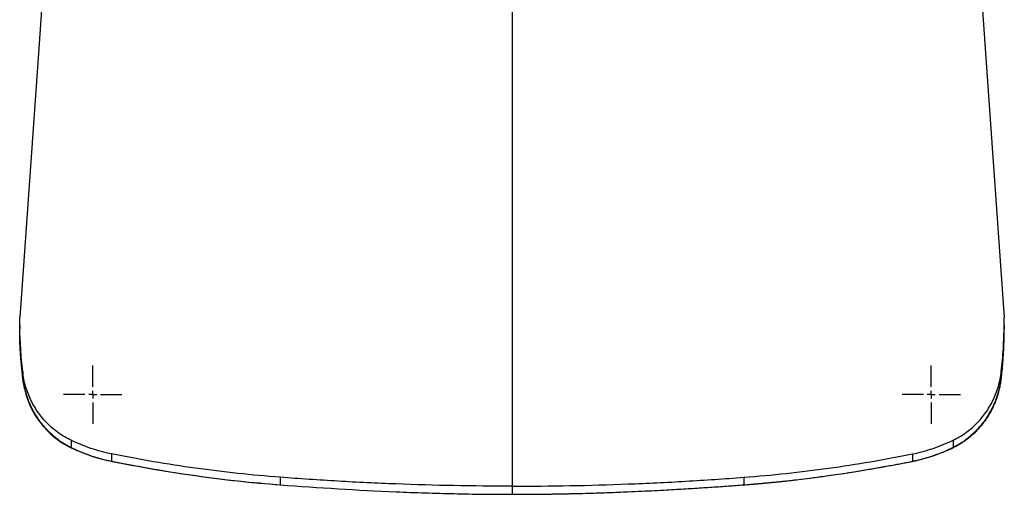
# Model space of a CAD drawing. Header units: millimetres. Extents: x 8 to 414, y 7 to 290.
# Tile 5 of 13: x 107 to 169, y 200 to 230. Entities that reach past the tile are written whole.
import ezdxf

# ---------------------------------------------------------------- set-up
doc = ezdxf.new("R2010")
doc.units = ezdxf.units.MM
doc.layers.add('BEMATING', color=12, linetype='Continuous')

# ---------------------------------------------------------------- blocks, each defined once
blk = doc.blocks.new('SW_CENTERMARKSYMBOL_0')
at = {"layer": 'BEMATING', "color": 0}
for p, q in [((0, 0.5), (0, 1.85)), ((-0.5, 0), (-1.85, 0)), ((0, 0), (-0.25, 0)), ((0, 0), (0, 0.25)), ((0, 0), (0, -0.25)), ((0, 0), (0.25, 0)), ((0.5, 0), (1.85, 0)), ((0, -0.5), (0, -1.85))]:
    blk.add_line(p, q, dxfattribs=at)
blk = doc.blocks.new('SW_CENTERMARKSYMBOL_2')
at = {"layer": 'BEMATING', "color": 0}
for p, q in [((0, 0.5), (0, 1.85)), ((-0.5, 0), (-1.85, 0)), ((0, 0), (-0.25, 0)), ((0, 0), (0, 0.25)), ((0, 0), (0, -0.25)), ((0, 0), (0.25, 0)), ((0.5, 0), (1.85, 0)), ((0, -0.5), (0, -1.85))]:
    blk.add_line(p, q, dxfattribs=at)

msp = doc.modelspace()

# ---------------------------------------------------------------- linework, layer by layer
at = {"color": 7, "linetype": 'Continuous', "lineweight": 25}
for p, q in [((106.681, 210.501), (106.678, 210.252)), ((106.681, 210.501), (106.694, 210.998)), ((169.126, 210.501), (169.114, 210.998)), ((169.126, 210.501), (169.129, 210.252)), ((106.868, 207.571), (106.868, 207.105)), ((168.939, 207.571), (168.939, 207.105)), ((109.933, 203.21), (109.933, 202.741)), ((165.875, 203.21), (165.875, 202.741)), ((112.504, 202.346), (112.504, 201.877)), ((163.304, 202.346), (163.304, 201.877)), ((123.204, 200.861), (123.204, 200.383)), ((152.604, 200.861), (152.604, 200.383)), ((137.904, 200.296), (137.904, 199.781))]:
    msp.add_line(p, q, dxfattribs=at)
at = {"color": 8, "linetype": 'Continuous', "lineweight": 25}
for p, q in [((106.868, 207.105), (106.755, 208.412)), ((168.939, 207.105), (169.052, 208.405)), ((106.9, 206.997), (106.872, 207.091)), ((168.907, 206.997), (168.935, 207.091))]:
    msp.add_line(p, q, dxfattribs=at)
at = {"color": 7, "linetype": 'Continuous', "lineweight": 25, "flags": 128}
for points in [[(108.324, 234.179), (107.874, 227.784), (106.694, 210.998)], [(167.484, 234.179), (167.934, 227.784), (169.114, 210.998)]]:
    msp.add_lwpolyline(points, dxfattribs=at)
at = {"color": 7, "linetype": 'Continuous', "lineweight": 25}
for points, knots in [([(137.904, 249.03), (137.904, 248.108), (137.904, 245.879), (137.904, 242.316), (137.904, 238.348), (137.904, 234.292), (137.904, 230.154), (137.904, 225.932), (137.904, 221.696), (137.904, 217.44), (137.904, 213.168), (137.904, 208.881), (137.904, 204.589), (137.904, 201.727), (137.904, 200.296)], [0, 0, 0, 0, 0.0578557, 0.1399403, 0.2221794, 0.3044187, 0.390908, 0.4773973, 0.564068, 0.6507385, 0.7379609, 0.8251834, 0.9125917, 1, 1, 1, 1]), ([(137.904, 249.03), (137.904, 248.108), (137.904, 245.879), (137.904, 242.316), (137.904, 238.348), (137.904, 234.292), (137.904, 230.154), (137.904, 225.932), (137.904, 221.696), (137.904, 217.44), (137.904, 213.168), (137.904, 208.881), (137.904, 204.589), (137.904, 201.727), (137.904, 200.296)], [0, 0, 0, 0, 0.0578557, 0.1399403, 0.2221794, 0.3044187, 0.390908, 0.4773973, 0.564068, 0.6507385, 0.7379609, 0.8251834, 0.9125917, 1, 1, 1, 1]), ([(106.868, 207.571), (106.82, 208.058), (106.723, 209.032), (106.695, 210.011), (106.681, 210.501)], [0, 0, 0, 0, 0.4994399, 1, 1, 1, 1]), ([(168.939, 207.571), (168.988, 208.058), (169.085, 209.032), (169.112, 210.011), (169.126, 210.501)], [0, 0, 0, 0, 0.4994399, 1, 1, 1, 1]), ([(106.755, 208.412), (106.747, 208.499), (106.707, 208.935), (106.692, 209.485), (106.681, 210.011), (106.679, 210.186), (106.678, 210.252)], [0, 0, 0, 0, 0.142455, 0.714597, 0.893145, 1, 1, 1, 1]), ([(169.052, 208.405), (169.06, 208.494), (169.1, 208.932), (169.115, 209.485), (169.127, 210.011), (169.129, 210.186), (169.129, 210.252)], [0, 0, 0, 0, 0.145974, 0.715768, 0.893584, 1, 1, 1, 1]), ([(106.753, 208.404), (106.758, 208.319), (106.783, 207.879), (106.831, 207.443), (106.87, 207.091)], [0, 0, 0, 0, 0.1932506, 1, 1, 1, 1]), ([(168.938, 207.091), (168.977, 207.443), (169.025, 207.876), (169.049, 208.314), (169.054, 208.397)], [0, 0, 0, 0, 0.811354, 1, 1, 1, 1]), ([(109.933, 203.21), (109.798, 203.279), (109.53, 203.416), (109.147, 203.667), (108.783, 203.949), (108.444, 204.262), (108.135, 204.598), (107.856, 204.959), (107.605, 205.345), (107.385, 205.755), (107.2, 206.183), (107.049, 206.631), (106.934, 207.094), (106.89, 207.412), (106.868, 207.571)], [0, 0, 0, 0, 0.081136, 0.162272, 0.2458, 0.329329, 0.410449, 0.491569, 0.574969, 0.658369, 0.742546, 0.826725, 0.913362, 1, 1, 1, 1]), ([(165.875, 203.21), (166.009, 203.279), (166.278, 203.416), (166.66, 203.667), (167.025, 203.949), (167.364, 204.262), (167.672, 204.598), (167.952, 204.959), (168.202, 205.345), (168.422, 205.755), (168.608, 206.183), (168.758, 206.631), (168.874, 207.094), (168.918, 207.412), (168.939, 207.571)], [0, 0, 0, 0, 0.081136, 0.162272, 0.2458, 0.329329, 0.410449, 0.491569, 0.574969, 0.658369, 0.742546, 0.826725, 0.913362, 1, 1, 1, 1]), ([(106.868, 207.105), (106.914, 206.698), (107.011, 206.254), (107.329, 205.378), (107.55, 204.947), (108.364, 203.766), (109.11, 203.136), (109.933, 202.741)], [0, 0, 0, 0, 0.25, 0.25, 0.5, 0.5, 1, 1, 1, 1]), ([(106.895, 206.997), (106.944, 206.735), (107.042, 206.212), (107.322, 205.469), (107.684, 204.792), (108.109, 204.2), (108.573, 203.702), (109.054, 203.293), (109.537, 202.958), (109.869, 202.787), (110.03, 202.704)], [0, 0, 0, 0, 0.144431, 0.289019, 0.428449, 0.559887, 0.682198, 0.795864, 0.901553, 1, 1, 1, 1]), ([(165.778, 202.704), (165.938, 202.787), (166.27, 202.958), (166.753, 203.293), (167.234, 203.702), (167.698, 204.2), (168.123, 204.792), (168.485, 205.469), (168.766, 206.212), (168.864, 206.735), (168.912, 206.997)], [0, 0, 0, 0, 0.098447, 0.204136, 0.317802, 0.440113, 0.571551, 0.710981, 0.855569, 1, 1, 1, 1]), ([(165.875, 202.741), (165.898, 202.752), (165.943, 202.774), (166.012, 202.809), (166.082, 202.846), (166.152, 202.884), (166.223, 202.924), (166.295, 202.966), (166.367, 203.01), (166.44, 203.056), (166.513, 203.104), (166.587, 203.154), (166.662, 203.206), (166.736, 203.26), (166.811, 203.316), (166.887, 203.375), (166.962, 203.436), (167.066, 203.523), (167.219, 203.659), (167.439, 203.874), (167.709, 204.175), (167.945, 204.486), (168.13, 204.769), (168.258, 204.986), (168.372, 205.199), (168.473, 205.409), (168.56, 205.613), (168.637, 205.81), (168.702, 206.001), (168.758, 206.184), (168.805, 206.36), (168.844, 206.526), (168.877, 206.684), (168.903, 206.833), (168.924, 206.972), (168.934, 207.062), (168.939, 207.105)], [0, 0, 0, 0, 0.013554, 0.027378, 0.041474, 0.055841, 0.07048, 0.085391, 0.100575, 0.116031, 0.131761, 0.147765, 0.164043, 0.180595, 0.197422, 0.214525, 0.231903, 0.249558, 0.287368, 0.342477, 0.41495, 0.504866, 0.551918, 0.597195, 0.640689, 0.682394, 0.722304, 0.760413, 0.796716, 0.831209, 0.863889, 0.894752, 0.923796, 0.951019, 0.976421, 1, 1, 1, 1]), ([(112.504, 202.346), (112.057, 202.436), (111.619, 202.553), (110.762, 202.841), (110.343, 203.012), (109.933, 203.21)], [0, 0, 0, 0, 0.5, 0.5, 1, 1, 1, 1]), ([(163.304, 202.346), (163.751, 202.436), (164.188, 202.553), (165.045, 202.841), (165.465, 203.012), (165.875, 203.21)], [0, 0, 0, 0, 0.5, 0.5, 1, 1, 1, 1]), ([(110.034, 202.714), (110.024, 202.708), (109.971, 202.676), (109.95, 202.712), (109.933, 202.741)], [0, 0, 0, 0, 0.19401, 1, 1, 1, 1]), ([(110.03, 202.704), (110.3, 202.585), (110.841, 202.346), (111.685, 202.064), (112.262, 201.935), (112.55, 201.87)], [0, 0, 0, 0, 0.3335994, 0.6674053, 1, 1, 1, 1]), ([(123.204, 200.861), (122.304, 200.93), (121.407, 201.013), (119.616, 201.206), (118.723, 201.316), (116.939, 201.564), (116.049, 201.701), (114.274, 202.003), (113.388, 202.167), (112.504, 202.346)], [0, 0, 0, 0, 0.25, 0.25, 0.5, 0.5, 0.75, 0.75, 1, 1, 1, 1]), ([(152.604, 200.861), (153.503, 200.93), (154.401, 201.013), (156.191, 201.206), (157.085, 201.316), (158.868, 201.564), (159.758, 201.701), (161.534, 202.003), (162.42, 202.167), (163.304, 202.346)], [0, 0, 0, 0, 0.25, 0.25, 0.5, 0.5, 0.75, 0.75, 1, 1, 1, 1]), ([(163.258, 201.87), (163.546, 201.935), (164.123, 202.064), (164.967, 202.346), (165.508, 202.585), (165.778, 202.704)], [0, 0, 0, 0, 0.3325947, 0.6664006, 1, 1, 1, 1]), ([(163.304, 201.877), (163.33, 201.883), (163.386, 201.894), (163.477, 201.913), (163.579, 201.936), (163.694, 201.963), (163.819, 201.994), (163.957, 202.03), (164.106, 202.071), (164.266, 202.117), (164.438, 202.17), (164.631, 202.234), (164.837, 202.306), (165.046, 202.384), (165.241, 202.461), (165.42, 202.535), (165.585, 202.607), (165.735, 202.675), (165.83, 202.72), (165.875, 202.741)], [0, 0, 0, 0, 0.02947, 0.063487, 0.102052, 0.145168, 0.192836, 0.24506, 0.301842, 0.363185, 0.429093, 0.499568, 0.587289, 0.669601, 0.746502, 0.817991, 0.884069, 0.944738, 1, 1, 1, 1]), ([(165.773, 202.714), (165.784, 202.708), (165.836, 202.676), (165.858, 202.712), (165.875, 202.741)], [0, 0, 0, 0, 0.19401, 1, 1, 1, 1]), ([(112.552, 201.882), (112.547, 201.872), (112.522, 201.828), (112.512, 201.856), (112.504, 201.877)], [0, 0, 0, 0, 0.207813, 1, 1, 1, 1]), ([(112.55, 201.87), (113.432, 201.702), (115.197, 201.366), (117.862, 200.955), (120.536, 200.612), (122.326, 200.459), (123.22, 200.383)], [0, 0, 0, 0, 0.2501123, 0.5002066, 0.7502098, 1, 1, 1, 1]), ([(152.587, 200.383), (153.482, 200.459), (155.272, 200.612), (157.945, 200.955), (160.611, 201.366), (162.375, 201.702), (163.258, 201.87)], [0, 0, 0, 0, 0.24979, 0.499793, 0.749888, 1, 1, 1, 1]), ([(152.604, 200.383), (152.676, 200.389), (152.822, 200.4), (153.043, 200.417), (153.27, 200.436), (153.503, 200.456), (153.742, 200.477), (153.986, 200.5), (154.237, 200.524), (154.492, 200.549), (154.754, 200.575), (155.021, 200.603), (155.328, 200.636), (155.737, 200.682), (156.311, 200.75), (157.078, 200.846), (157.866, 200.953), (158.593, 201.058), (159.178, 201.147), (159.712, 201.231), (160.196, 201.31), (160.639, 201.385), (161.055, 201.457), (161.456, 201.528), (161.847, 201.599), (162.227, 201.669), (162.595, 201.739), (162.953, 201.808), (163.188, 201.855), (163.304, 201.877)], [0, 0, 0, 0, 0.0200214, 0.0405784, 0.0616713, 0.0833002, 0.1054654, 0.1281671, 0.1514055, 0.1751807, 0.1994929, 0.2243423, 0.2497289, 0.2850693, 0.3385199, 0.4100827, 0.4997606, 0.5591503, 0.6138583, 0.6638845, 0.7092289, 0.7498915, 0.7885992, 0.8263126, 0.8630328, 0.8987605, 0.9334969, 0.967243, 1, 1, 1, 1]), ([(163.256, 201.882), (163.261, 201.872), (163.285, 201.828), (163.296, 201.856), (163.304, 201.877)], [0, 0, 0, 0, 0.207813, 1, 1, 1, 1]), ([(137.904, 200.296), (135.45, 200.296), (132.998, 200.343), (129.323, 200.484), (128.099, 200.543), (125.651, 200.684), (124.427, 200.767), (123.204, 200.861)], [0, 0, 0, 0, 0.5, 0.5, 0.75, 0.75, 1, 1, 1, 1]), ([(137.904, 200.296), (140.357, 200.296), (142.809, 200.343), (146.484, 200.484), (147.709, 200.543), (150.157, 200.684), (151.381, 200.767), (152.604, 200.861)], [0, 0, 0, 0, 0.5, 0.5, 0.75, 0.75, 1, 1, 1, 1]), ([(123.221, 200.393), (123.219, 200.384), (123.21, 200.341), (123.207, 200.365), (123.204, 200.383)], [0, 0, 0, 0, 0.210934, 1, 1, 1, 1]), ([(123.204, 200.383), (125.649, 200.198), (128.099, 200.048), (131.775, 199.891), (133.001, 199.851), (134.84, 199.809), (135.452, 199.799), (136.372, 199.788), (136.678, 199.786), (137.291, 199.782), (137.597, 199.781), (137.904, 199.781)], [0, 0, 0, 0, 0.5, 0.5, 0.75, 0.75, 0.875, 0.875, 0.9375, 0.9375, 1, 1, 1, 1]), ([(137.904, 199.781), (138, 199.781), (138.193, 199.781), (138.484, 199.782), (138.779, 199.784), (139.077, 199.786), (139.379, 199.788), (139.684, 199.791), (139.992, 199.795), (140.303, 199.799), (140.618, 199.804), (140.936, 199.81), (141.257, 199.816), (141.673, 199.825), (142.253, 199.839), (143.066, 199.862), (144.091, 199.896), (145.141, 199.938), (146.121, 199.981), (146.933, 200.021), (147.668, 200.06), (148.326, 200.097), (148.929, 200.133), (149.498, 200.168), (150.053, 200.203), (150.593, 200.239), (151.117, 200.275), (151.627, 200.311), (152.12, 200.347), (152.444, 200.371), (152.604, 200.383)], [0, 0, 0, 0, 0.019572, 0.039371, 0.059397, 0.07965, 0.100129, 0.120836, 0.14177, 0.162932, 0.184321, 0.205937, 0.227782, 0.249854, 0.290715, 0.34601, 0.415741, 0.499908, 0.560375, 0.615619, 0.66564, 0.710438, 0.750014, 0.788846, 0.826636, 0.863386, 0.899097, 0.933768, 0.967402, 1, 1, 1, 1]), ([(152.587, 200.393), (152.588, 200.384), (152.597, 200.341), (152.601, 200.365), (152.604, 200.383)], [0, 0, 0, 0, 0.210934, 1, 1, 1, 1])]:
    msp.add_open_spline(points, degree=3, knots=knots, dxfattribs=at)
for points in [[(109.933, 202.741), (110.747, 202.353), (111.62, 202.054), (112.504, 201.877)], [(112.504, 201.877), (116.036, 201.177), (119.617, 200.654), (123.204, 200.383)]]:
    msp.add_open_spline(points, degree=3, dxfattribs=at)

# ---------------------------------------------------------------- block references
at = {"layer": 'BEMATING'}
for name, p in [('SW_CENTERMARKSYMBOL_2', (111.314, 206.108)), ('SW_CENTERMARKSYMBOL_0', (164.494, 206.108))]:
    msp.add_blockref(name, p, dxfattribs=at)

doc.saveas('drawing.dxf')
